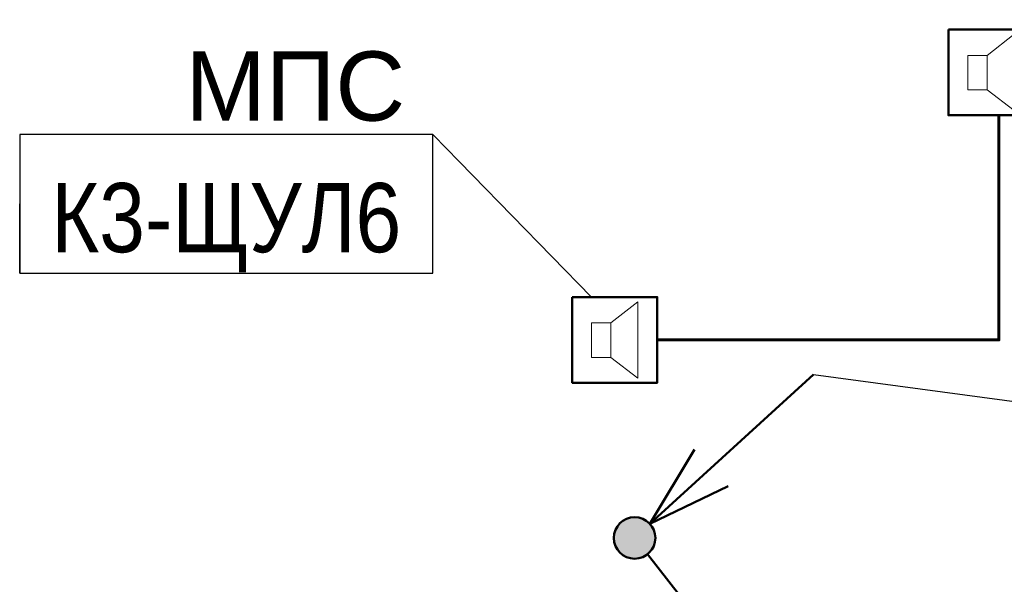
# Model space of a CAD drawing. Header units: millimetres. Extents: x -277772 to 277599, y -59564 to 282085.
# Tile 61 of 190: x -135710 to -132155, y 83199 to 85237. Entities that reach past the tile are written whole.
import ezdxf
from ezdxf import colors
from ezdxf.entities.mleader import LeaderData, LeaderLine
from ezdxf.enums import TextEntityAlignment as Align
from ezdxf.math import Vec2, Vec3

# ---------------------------------------------------------------- set-up
doc = ezdxf.new("R2018")
doc.units = ezdxf.units.MM
doc.set_wipeout_variables(frame=1)
for name, color, linetype, lineweight in [('КИП_выноска', 6, 'Continuous', 25), ('КИП_прибор', 140, 'Continuous', 50), ('КИП_трасса', 3, 'Continuous', 60)]:
    doc.layers.add(name, color=color, linetype=linetype, lineweight=lineweight)
doc.styles.add('CP.Text', font='arial.ttf')
doc.styles.add('GOST 2.304', font='arial.ttf', dxfattribs={"width": 0.85})
doc.linetypes.add('в трубе открыто', pattern='A,10,[133,ltypeshp.shx,S=0.75,R=0,X=-5,Y=2.5],-2.5,[130,ltypeshp.shx,S=2.5,R=-45,X=0,Y=0],-2.5', length=15)

# ---------------------------------------------------------------- blocks, each defined once
blk = doc.blocks.new('A$C449d8904')
blk.add_lwpolyline([(0, 309), (0, 0), (306.9, 0), (306.9, 309)], close=True)
at = {"lineweight": 18}
for points in [[(237.1, 16.9), (237.1, 292.1), (139.7, 215.9), (139.7, 91)], [(69.8, 215.9), (69.8, 91), (139.7, 91), (139.7, 215.9)]]:
    blk.add_lwpolyline(points, close=True, dxfattribs=at)
blk = doc.blocks.new('_None')
blk = doc.blocks.new('*U11')
at = {"color": 0, "linetype": 'Continuous', "lineweight": 30, "ltscale": 75, "width": 0.85, "flags": 104}
blk.add_attdef('ПРИМЕЧАНИЕ_1', text='', height=2.5, dxfattribs=at).set_placement((7.46, 3.611), align=Align.BOTTOM_CENTER)
at = {"color": 0, "lineweight": 30, "width": 0.85, "flags": 104}
blk.add_attdef('ПРИМЕЧАНИЕ_2', text='', height=2.5, dxfattribs=at).set_placement((7.46, -7.53), align=Align.BOTTOM_CENTER)
at = {"color": 0, "lineweight": 30, "style": 'GOST 2.304', "width": 0.85}
for tag, p in [('ИМЯ_КАБЕЛЯ_2', (7.46, -7.5)), ('ИМЯ_КАБЕЛЯ_3', (7.46, -12.5)), ('ИМЯ_КАБЕЛЯ_4', (7.46, -17.5)), ('ИМЯ_КАБЕЛЯ_5', (7.46, -22.5)), ('ИМЯ_КАБЕЛЯ_6', (7.46, -27.5)), ('ИМЯ_КАБЕЛЯ_7', (7.46, -32.5)), ('ИМЯ_КАБЕЛЯ_8', (7.46, -37.5)), ('ИМЯ_КАБЕЛЯ_9', (7.46, -42.5))]:
    blk.add_attdef(tag, text='', height=2.5, dxfattribs=at).set_placement(p, align=Align.BOTTOM_CENTER)
at = {"linetype": 'Continuous'}
blk.add_wipeout([(0, 2.5), (14.919, 2.5), (14.919, -2.5), (0, -2.5)], dxfattribs=at)
at = {"color": 0}
blk.add_line((0, -2.5), (0, 0), dxfattribs=at)
at = {"color": 0, "linetype": 'Continuous'}
blk.add_lwpolyline([(0, -2.5), (14.919, -2.5), (14.919, 2.5), (0, 2.5)], close=True, dxfattribs=at)
at = {"color": 0, "lineweight": 30, "style": 'GOST 2.304', "width": 0.85}
blk.add_attdef('ИМЯ_КАБЕЛЯ_1', text='', height=2.5, dxfattribs=at).set_placement((7.46, -2.5), align=Align.BOTTOM_CENTER)
blk = doc.blocks.new('*U42')
at = {"lineweight": 50}
h = blk.add_hatch(color=256, dxfattribs=at)
h.dxf.hatch_style = 1
edge = h.paths.add_edge_path()
edge.add_arc((0, 0), 0.75, 42.438, 402.438)
for q in [(6.458, 5.904), (2.16, 3.195), (3.375, 1.866)]:
    blk.add_line((0.554, 0.506), q, dxfattribs=at)
blk.add_circle((0, 0), 0.75, dxfattribs=at)
blk = doc.blocks.new('*U43')
at = {"lineweight": 50}
h = blk.add_hatch(color=256, dxfattribs=at)
h.dxf.hatch_style = 1
edge = h.paths.add_edge_path()
edge.add_arc((0, 0), 0.75, 308.1699, 668.1699)
for p, q in [((0.463, -0.59), (5.407, -6.879)), ((5.407, -6.879), (4.261, -3.964)), ((5.407, -6.879), (2.846, -5.077))]:
    blk.add_line(p, q, dxfattribs=at)
blk.add_circle((0, 0), 0.75, dxfattribs=at)

msp = doc.modelspace()

# ---------------------------------------------------------------- linework, layer by layer
at = {"layer": 'КИП_трасса', "linetype": 'в трубе открыто', "ltscale": 100}
msp.add_lwpolyline([(-133407.9, 84081.2), (-132174, 84081.2), (-132174, 84892.6)], dxfattribs=at)

# ---------------------------------------------------------------- block references
at = {"layer": 'КИП_выноска', "xscale": 100, "yscale": 100, "zscale": 100}
for name in ['*U42', '*U43']:
    msp.add_blockref(name, (-133489.7, 83366.1), dxfattribs=at)
at = {"layer": 'КИП_прибор'}
for p in [(-132356.8, 84892.6), (-133714.8, 83926.7)]:
    msp.add_blockref('A$C449d8904', p, dxfattribs=at)

# ---------------------------------------------------------------- next in the draw order: leaders
at = {"layer": 'КИП_выноска'}
ml = msp.add_multileader_mtext('Standard', dxfattribs=at)
ml.set_content('МПС', color=256, style='CP.Text')
ml.set_leader_properties(color=256, linetype='ByLayer', lineweight=-1)
ml.set_arrow_properties(name='NONE')
ml.build(insert=Vec2(0, 0))
ml.multileader.update_dxf_attribs({"has_dogleg": 0, "text_left_attachment_type": 6, "text_right_attachment_type": 6, "dogleg_length": 0.5, "arrow_head_size": 300})
ctx = ml.context
ctx.base_point, ctx.char_height, ctx.arrow_head_size, ctx.landing_gap_size, ctx.plane_origin = Vec3(-135172.5, 84822.7), 250, 300, 100, Vec3(-133186.1, 82162.8)
ctx.left_attachment, ctx.right_attachment, ctx.text_align_type = 6, 6, 2
notes = []
notes.append((ctx, [(1, (1, 1, 0), (-134217.5, 84822.7), (-1, 0), 0.5, [(0, [(-133645, 84235.7)], 0, [])])]))
ctx.mtext.insert, ctx.mtext.width, ctx.mtext.alignment, ctx.mtext.flow_direction = Vec3(-134318, 85122.7), 1055.687, 3, 5
ctx.mtext.has_bg_fill, ctx.mtext.bg_color, ctx.mtext.bg_scale_factor, ctx.mtext.bg_transparency, ctx.mtext.use_window_bg_color = 1, -1027028792, 1.5, 0, 1
ml = msp.add_multileader_mtext('Standard', dxfattribs=at)
ml.set_content('с 6 этажа', color=256, style='CP.Text')
ml.set_leader_properties(color=256, linetype='ByLayer', lineweight=-1)
ml.set_arrow_properties(name='NONE')
ml.build(insert=Vec2(0, 0))
ml.multileader.update_dxf_attribs({"has_dogleg": 0, "text_left_attachment_type": 6, "text_right_attachment_type": 6, "dogleg_length": 0.5, "arrow_head_size": 300})
ctx = ml.context
ctx.base_point, ctx.char_height, ctx.arrow_head_size, ctx.landing_gap_size, ctx.plane_origin = Vec3(-130872.8, 83692.3), 250, 300, 100, Vec3(-128348.9, 81032.4)
ctx.left_attachment, ctx.right_attachment = 6, 6
notes.append((ctx, [(0, (1, 1, 0), (-130873.3, 83692.3), (1, 0), 0.5, [(0, [(-132844, 83956.5)], 0, [])])]))
ctx.mtext.insert, ctx.mtext.width, ctx.mtext.flow_direction = Vec3(-130772.8, 83992.3), 1563.345, 5
ctx.mtext.has_bg_fill, ctx.mtext.bg_color, ctx.mtext.bg_scale_factor, ctx.mtext.bg_transparency, ctx.mtext.use_window_bg_color = 1, -1027028792, 1.5, 0, 1
for ctx, leaders in notes:
    for number, flags, end, landing, length, lines in leaders:
        leader = LeaderData()
        leader.index, (leader.has_last_leader_line, leader.has_dogleg_vector, leader.attachment_direction) = number, flags
        leader.last_leader_point, leader.dogleg_vector, leader.dogleg_length = Vec3(end), Vec3(landing), length
        for number, points, colour, breaks in lines:
            line = LeaderLine()
            line.index, line.vertices, line.color, line.breaks = number, Vec3.list(points), colors.encode_raw_color(colour), breaks
            leader.lines.append(line)
        ctx.leaders.append(leader)

# ---------------------------------------------------------------- next in the draw order: block references
ref = msp.add_blockref('*U11', (-135710, 84572.7), dxfattribs=dict(at, xscale=100, yscale=100, zscale=100))
lines = msp.add_mtext('\\W0.8500;', dxfattribs={"layer": '0', "color": 0, "linetype": 'Continuous', "lineweight": 30, "ltscale": 75, "insert": (-134964, 84933.8), "char_height": 2.5, "attachment_point": 1})
ref.add_attrib('ПРИМЕЧАНИЕ_1', '', (-134964, 84933.8), dxfattribs={"flags": 104}).embed_mtext(lines)
ref.add_attrib('ИМЯ_КАБЕЛЯ_1', 'К3-ЩУЛ6', dxfattribs={"layer": '0', "color": 0, "lineweight": 30, "height": 250, "style": 'GOST 2.304', "width": 0.85}).set_placement((-134964, 84322.7), align=Align.BOTTOM_CENTER)
lines = msp.add_mtext('\\W0.8500;', dxfattribs={"layer": '0', "color": 0, "lineweight": 30, "insert": (-134964, 83819.7), "char_height": 2.5, "attachment_point": 1})
ref.add_attrib('ПРИМЕЧАНИЕ_2', '', (-134964, 83819.7), dxfattribs={"flags": 104}).embed_mtext(lines)

# ---------------------------------------------------------------- next in the draw order: block references
ref = msp.add_blockref('*U11', (-135710, 85618.5), dxfattribs=dict(at, xscale=100, yscale=100, zscale=100))
lines = msp.add_mtext('\\W0.8500;', dxfattribs={"layer": '0', "color": 0, "linetype": 'Continuous', "lineweight": 30, "ltscale": 75, "insert": (-134964, 85979.6), "char_height": 2.5, "attachment_point": 1})
ref.add_attrib('ПРИМЕЧАНИЕ_1', '', (-134964, 85979.6), dxfattribs={"flags": 104}).embed_mtext(lines)
ref.add_attrib('ИМЯ_КАБЕЛЯ_1', 'К-СК.1-5 ', dxfattribs={"layer": '0', "color": 0, "lineweight": 30, "height": 250, "style": 'GOST 2.304', "width": 0.85}).set_placement((-134964, 85368.5), align=Align.BOTTOM_CENTER)
lines = msp.add_mtext('\\W0.8500;', dxfattribs={"layer": '0', "color": 0, "lineweight": 30, "insert": (-134964, 84865.5), "char_height": 2.5, "attachment_point": 1})
ref.add_attrib('ПРИМЕЧАНИЕ_2', '', (-134964, 84865.5), dxfattribs={"flags": 104}).embed_mtext(lines)

doc.saveas('drawing.dxf')
